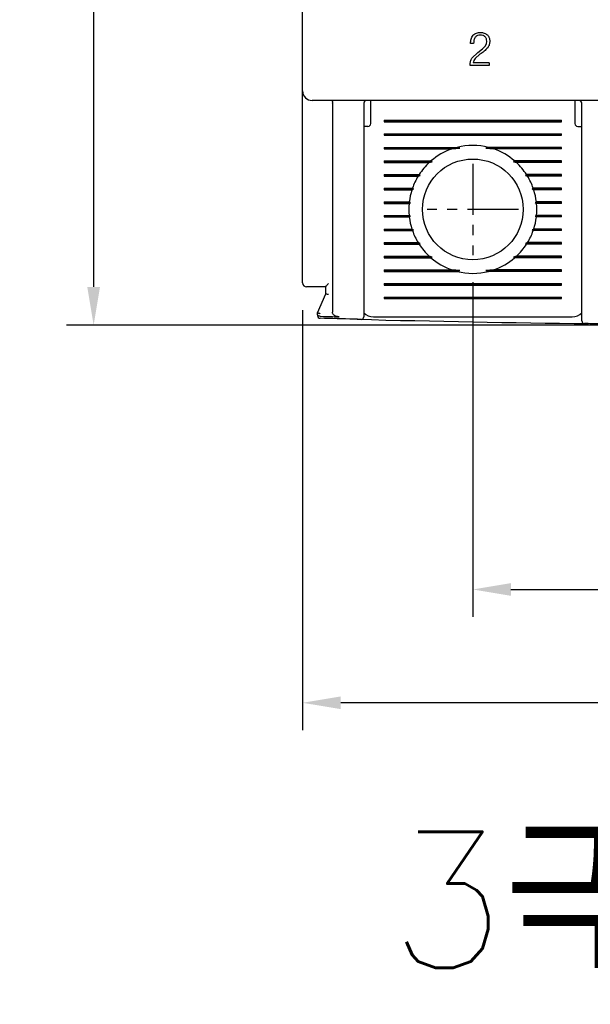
# Model space of a CAD drawing. Extents: x 2148 to 6475, y -907 to 1504.
# Tile 14 of 44: x 4507 to 4549, y 1198 to 1271. Entities that reach past the tile are written whole.
import ezdxf

# ---------------------------------------------------------------- set-up
doc = ezdxf.new("R2010")
doc.units = 0
doc.header["$LTSCALE"] = 3
doc.header["$MEASUREMENT"] = 0
doc.linetypes.add('CENTER', pattern=[2, 1.25, -0.25, 0.25, -0.25])
doc.layers.get('0').update_dxf_attribs({"linetype": 'CONTINUOUS'})
doc.layers.get('Defpoints').update_dxf_attribs({"linetype": 'CONTINUOUS'})
doc.layers.add('cen', color=1, linetype='CENTER')
doc.layers.add('di', color=3, linetype='CONTINUOUS')
doc.styles.add('KIM', font='ROMANS.shx', dxfattribs={"height": 5, "bigfont": 'GSG1.shx'})
doc.styles.get("Standard").update_dxf_attribs({"font": 'romans.shx', "height": 3, "bigfont": 'ghs.shx'})
doc.dimstyles.new('STANDARD$0', dxfattribs={"dimtxt": 5, "dimasz": 5, "dimexe": 1, "dimexo": 2, "dimgap": 2, "dimtad": 1, "dimdec": 4, "dimzin": 12, "dimdsep": 46, "dimtxsty": 'KIM', "dimcen": -1, "dimdle": 0.1, "dimadec": 0, "dimazin": 0, "dimtfac": 1, "dimtdec": 4, "dimtmove": 0, "dimatfit": 3, "dimfxl": 0, "dimtolj": 1, "dimtzin": 0, "dimarcsym": 0})

# ---------------------------------------------------------------- blocks, each defined once
blk = doc.blocks.new('*D118')
at = {"layer": 'Defpoints', "color": 0}
for p in [(4527.852, 1251.468), (4602.852, 1251.368), (4527.852, 1220.612)]:
    blk.add_point(p, dxfattribs=at)
at = {"layer": 'di'}
for p, q in [((4527.852, 1249.468), (4527.852, 1218.612)), ((4602.852, 1249.368), (4602.852, 1218.612)), ((4600.052, 1220.612), (4530.652, 1220.612))]:
    blk.add_line(p, q, dxfattribs=at)
for points in [[(4530.652, 1221.079), (4530.652, 1220.146), (4527.852, 1220.612)], [(4600.052, 1221.079), (4600.052, 1220.146), (4602.852, 1220.612)]]:
    blk.add_solid(points, dxfattribs=at)
at = {"layer": 'di', "insert": (4565.342, 1224.112), "char_height": 3, "attachment_point": 5}
blk.add_mtext('\\A1;75', dxfattribs=at)
blk = doc.blocks.new('*D123')
at = {"layer": 'Defpoints', "color": 0}
for p in [(4528.652, 1346.868), (4512.514, 1248.368), (4565.352, 1248.368)]:
    blk.add_point(p, dxfattribs=at)
at = {"layer": 'di'}
for p, q in [((4526.652, 1346.868), (4510.514, 1346.868)), ((4512.514, 1344.068), (4512.514, 1251.168)), ((4563.352, 1248.368), (4510.514, 1248.368))]:
    blk.add_line(p, q, dxfattribs=at)
for points in [[(4512.047, 1344.068), (4512.98, 1344.068), (4512.514, 1346.868)], [(4512.047, 1251.168), (4512.98, 1251.168), (4512.514, 1248.368)]]:
    blk.add_solid(points, dxfattribs=at)
at = {"layer": 'di', "insert": (4509.014, 1297.968), "char_height": 3, "attachment_point": 5, "rotation": 90}
blk.add_mtext('\\A1;98.5', dxfattribs=at)
blk = doc.blocks.new('*D148')
at = {"layer": 'Defpoints', "color": 0}
for p in [(4540.352, 1253.514), (4590.352, 1253.514), (4590.352, 1228.94)]:
    blk.add_point(p, dxfattribs=at)
at = {"layer": 'di'}
for p, q in [((4540.352, 1251.514), (4540.352, 1226.94)), ((4590.352, 1251.514), (4590.352, 1226.94)), ((4543.152, 1228.94), (4587.552, 1228.94))]:
    blk.add_line(p, q, dxfattribs=at)
for points in [[(4543.152, 1229.406), (4543.152, 1228.473), (4540.352, 1228.94)], [(4587.552, 1229.406), (4587.552, 1228.473), (4590.352, 1228.94)]]:
    blk.add_solid(points, dxfattribs=at)
at = {"layer": 'di', "insert": (4565.772, 1232.44), "char_height": 3, "attachment_point": 5}
blk.add_mtext('\\A1;50', dxfattribs=at)

msp = doc.modelspace()

# ---------------------------------------------------------------- linework, layer by layer
for p, q in [((4527.852, 1265.568), (4527.852, 1328.168)), ((4540.409, 1269.067), (4540.185, 1269.067)), ((4541.263, 1268.851), (4541.351, 1269.03)), ((4541.351, 1269.03), (4541.371, 1269.229)), ((4540.29, 1267.985), (4540.725, 1268.394)), ((4540.725, 1268.394), (4541.068, 1268.655)), ((4541.068, 1268.655), (4541.263, 1268.851)), ((4541.563, 1267.625), (4540.377, 1267.625)), ((4540.878, 1268.266), (4540.522, 1267.964)), ((4541.563, 1267.625), (4541.563, 1267.433)), ((4540.156, 1267.433), (4540.153, 1267.504)), ((4541.563, 1267.433), (4540.156, 1267.433)), ((4527.852, 1264.741), (4527.852, 1265.568)), ((4527.852, 1251.468), (4527.852, 1264.741)), ((4602.152, 1264.868), (4528.552, 1264.868)), ((4530.052, 1264.682), (4530.052, 1264.685)), ((4530.052, 1264.682), (4530.052, 1249.307)), ((4532.852, 1264.468), (4532.852, 1264.868)), ((4547.852, 1264.868), (4547.852, 1264.468)), ((4532.352, 1264.668), (4532.352, 1249.867)), ((4532.852, 1263.168), (4532.852, 1264.468)), ((4547.852, 1264.468), (4547.852, 1263.168)), ((4548.352, 1249.557), (4548.352, 1264.668)), ((4533.852, 1263.426), (4546.852, 1263.426)), ((4533.852, 1263.426), (4533.852, 1263.311)), ((4533.852, 1263.368), (4546.852, 1263.368)), ((4533.852, 1263.311), (4546.852, 1263.311)), ((4546.852, 1263.311), (4546.852, 1263.426)), ((4532.652, 1262.968), (4532.352, 1262.968)), ((4548.052, 1262.968), (4548.352, 1262.968)), ((4533.852, 1262.426), (4546.852, 1262.426)), ((4533.852, 1262.426), (4533.852, 1262.311)), ((4533.852, 1262.368), (4546.852, 1262.368)), ((4533.852, 1262.311), (4546.852, 1262.311)), ((4546.852, 1262.311), (4546.852, 1262.426)), ((4533.852, 1261.426), (4539.205, 1261.426)), ((4533.852, 1261.426), (4533.852, 1261.311)), ((4533.852, 1261.368), (4539.399, 1261.368)), ((4533.852, 1261.311), (4538.817, 1261.311)), ((4538.817, 1261.311), (4539.399, 1261.368)), ((4539.399, 1261.368), (4539.205, 1261.426)), ((4541.5, 1261.426), (4541.306, 1261.368)), ((4541.306, 1261.368), (4541.887, 1261.311)), ((4546.852, 1261.368), (4541.306, 1261.368)), ((4546.852, 1261.426), (4541.5, 1261.426)), ((4546.852, 1261.311), (4541.887, 1261.311)), ((4546.852, 1261.311), (4546.852, 1261.426)), ((4533.852, 1260.426), (4537.281, 1260.426)), ((4533.852, 1260.426), (4533.852, 1260.311)), ((4533.852, 1260.368), (4537.367, 1260.368)), ((4537.152, 1260.311), (4537.367, 1260.368)), ((4537.367, 1260.368), (4537.281, 1260.426)), ((4543.424, 1260.426), (4543.337, 1260.368)), ((4543.337, 1260.368), (4543.553, 1260.311)), ((4546.852, 1260.368), (4543.337, 1260.368)), ((4546.852, 1260.426), (4543.424, 1260.426)), ((4546.852, 1260.311), (4546.852, 1260.426)), ((4533.852, 1260.311), (4537.152, 1260.311)), ((4546.852, 1260.311), (4543.553, 1260.311)), ((4533.852, 1259.426), (4536.409, 1259.426)), ((4533.852, 1259.426), (4533.852, 1259.311)), ((4533.852, 1259.368), (4536.491, 1259.368)), ((4533.852, 1259.311), (4536.337, 1259.311)), ((4536.337, 1259.311), (4536.491, 1259.368)), ((4536.491, 1259.368), (4536.409, 1259.426)), ((4544.296, 1259.426), (4544.214, 1259.368)), ((4544.214, 1259.368), (4544.368, 1259.311)), ((4546.852, 1259.368), (4544.214, 1259.368)), ((4546.852, 1259.426), (4544.296, 1259.426)), ((4546.852, 1259.311), (4544.368, 1259.311)), ((4546.852, 1259.311), (4546.852, 1259.426)), ((4533.852, 1258.426), (4535.918, 1258.426)), ((4533.852, 1258.426), (4533.852, 1258.311)), ((4533.852, 1258.368), (4536.004, 1258.368)), ((4533.852, 1258.311), (4535.879, 1258.311)), ((4535.879, 1258.311), (4536.004, 1258.368)), ((4536.004, 1258.368), (4535.918, 1258.426)), ((4544.787, 1258.426), (4544.701, 1258.368)), ((4544.701, 1258.368), (4544.826, 1258.311)), ((4546.852, 1258.368), (4544.701, 1258.368)), ((4546.852, 1258.426), (4544.787, 1258.426)), ((4546.852, 1258.311), (4544.826, 1258.311)), ((4546.852, 1258.311), (4546.852, 1258.426)), ((4533.852, 1257.426), (4535.686, 1257.426)), ((4533.852, 1257.426), (4533.852, 1257.311)), ((4533.852, 1257.368), (4535.78, 1257.368)), ((4533.852, 1257.311), (4535.673, 1257.311)), ((4535.673, 1257.311), (4535.78, 1257.368)), ((4535.78, 1257.368), (4535.686, 1257.426)), ((4545.019, 1257.426), (4544.925, 1257.368)), ((4544.925, 1257.368), (4545.032, 1257.311)), ((4546.852, 1257.368), (4544.925, 1257.368)), ((4546.852, 1257.426), (4545.019, 1257.426)), ((4546.852, 1257.311), (4545.032, 1257.311)), ((4546.852, 1257.311), (4546.852, 1257.426)), ((4533.852, 1256.426), (4535.673, 1256.426)), ((4533.852, 1256.426), (4533.852, 1256.311)), ((4533.852, 1256.368), (4535.78, 1256.368)), ((4533.852, 1256.311), (4535.686, 1256.311)), ((4535.78, 1256.368), (4535.673, 1256.426)), ((4535.686, 1256.311), (4535.78, 1256.368)), ((4545.032, 1256.426), (4544.925, 1256.368)), ((4544.925, 1256.368), (4545.019, 1256.311)), ((4546.852, 1256.368), (4544.925, 1256.368)), ((4546.852, 1256.311), (4545.019, 1256.311)), ((4546.852, 1256.426), (4545.032, 1256.426)), ((4546.852, 1256.311), (4546.852, 1256.426)), ((4533.852, 1255.426), (4535.879, 1255.426)), ((4533.852, 1255.426), (4533.852, 1255.311)), ((4533.852, 1255.368), (4536.004, 1255.368)), ((4533.852, 1255.311), (4535.918, 1255.311)), ((4536.004, 1255.368), (4535.879, 1255.426)), ((4535.918, 1255.311), (4536.004, 1255.368)), ((4544.826, 1255.426), (4544.701, 1255.368)), ((4544.701, 1255.368), (4544.787, 1255.311)), ((4546.852, 1255.368), (4544.701, 1255.368)), ((4546.852, 1255.311), (4544.787, 1255.311)), ((4546.852, 1255.426), (4544.826, 1255.426)), ((4546.852, 1255.311), (4546.852, 1255.426)), ((4533.852, 1254.426), (4536.337, 1254.426)), ((4533.852, 1254.426), (4533.852, 1254.311)), ((4533.852, 1254.368), (4536.491, 1254.368)), ((4533.852, 1254.311), (4536.409, 1254.311)), ((4536.491, 1254.368), (4536.337, 1254.426)), ((4536.409, 1254.311), (4536.491, 1254.368)), ((4544.368, 1254.426), (4544.214, 1254.368)), ((4544.214, 1254.368), (4544.296, 1254.311)), ((4546.852, 1254.368), (4544.214, 1254.368)), ((4546.852, 1254.311), (4544.296, 1254.311)), ((4546.852, 1254.426), (4544.368, 1254.426)), ((4546.852, 1254.311), (4546.852, 1254.426)), ((4533.852, 1253.426), (4537.152, 1253.426)), ((4533.852, 1253.426), (4533.852, 1253.311)), ((4533.852, 1253.368), (4537.367, 1253.368)), ((4533.852, 1253.311), (4537.281, 1253.311)), ((4537.367, 1253.368), (4537.152, 1253.426)), ((4537.281, 1253.311), (4537.367, 1253.368)), ((4543.553, 1253.426), (4543.337, 1253.368)), ((4543.337, 1253.368), (4543.424, 1253.311)), ((4546.852, 1253.368), (4543.337, 1253.368)), ((4546.852, 1253.311), (4543.424, 1253.311)), ((4546.852, 1253.426), (4543.553, 1253.426)), ((4546.852, 1253.311), (4546.852, 1253.426)), ((4533.852, 1252.426), (4538.817, 1252.426)), ((4533.852, 1252.426), (4533.852, 1252.311)), ((4539.399, 1252.368), (4538.817, 1252.426)), ((4541.887, 1252.426), (4541.306, 1252.368)), ((4546.852, 1252.426), (4541.887, 1252.426)), ((4546.852, 1252.311), (4546.852, 1252.426)), ((4533.852, 1252.368), (4539.399, 1252.368)), ((4533.852, 1252.311), (4539.205, 1252.311)), ((4539.205, 1252.311), (4539.399, 1252.368)), ((4541.306, 1252.368), (4541.5, 1252.311)), ((4546.852, 1252.368), (4541.306, 1252.368)), ((4546.852, 1252.311), (4541.5, 1252.311)), ((4529.552, 1251.168), (4528.552, 1251.168)), ((4529.552, 1250.668), (4529.552, 1251.176)), ((4533.852, 1251.426), (4546.852, 1251.426)), ((4533.852, 1251.426), (4533.852, 1251.311)), ((4533.852, 1251.368), (4546.852, 1251.368)), ((4533.852, 1251.311), (4546.852, 1251.311)), ((4546.852, 1251.311), (4546.852, 1251.426)), ((4528.952, 1249.268), (4529.552, 1250.668)), ((4529.552, 1250.668), (4529.552, 1250.668)), ((4533.852, 1250.426), (4546.852, 1250.426)), ((4533.852, 1250.426), (4533.852, 1250.311)), ((4533.852, 1250.368), (4546.852, 1250.368)), ((4533.852, 1250.311), (4546.852, 1250.311)), ((4546.852, 1250.311), (4546.852, 1250.426)), ((4528.952, 1249.268), (4528.952, 1249.268)), ((4528.952, 1249.144), (4528.952, 1249.268)), ((4529.152, 1249.012), (4529.148, 1249.012)), ((4533.052, 1248.968), (4547.652, 1248.968))]:
    msp.add_line(p, q)
msp.add_circle((4540.352, 1256.868), 3.7)
for centre, radius, start, end in [((4528.552, 1265.568), 0.7, 180, 270), ((4532.552, 1264.668), 0.2, 90, 180), ((4548.152, 1264.668), 0.2, 0, 90), ((4532.652, 1263.168), 0.2, 270, 0), ((4548.052, 1263.168), 0.2, 180, 270), ((4540.352, 1256.868), 4.7, 109.06252, 130.80264), ((4540.352, 1256.868), 4.7, 75.86684, 104.13316), ((4540.352, 1256.868), 4.7, 49.19736, 70.93748), ((4540.352, 1256.868), 4.7, 132.9123, 147.03006), ((4540.352, 1256.868), 4.7, 32.96994, 47.0877), ((4540.352, 1256.868), 4.7, 148.69251, 160.64423), ((4540.352, 1256.868), 4.7, 19.35577, 31.30749), ((4540.352, 1256.868), 4.7, 162.1296, 173.18482), ((4540.352, 1256.868), 4.7, 6.81518, 17.8704), ((4540.352, 1256.868), 4.7, 174.60054, 185.39946), ((4540.352, 1256.868), 4.7, 354.60054, 5.39946), ((4540.352, 1256.868), 4.7, 186.81518, 197.8704), ((4540.352, 1256.868), 4.7, 342.1296, 353.18482), ((4540.352, 1256.868), 4.7, 199.35577, 211.30749), ((4540.352, 1256.868), 4.7, 328.69251, 340.64423), ((4540.352, 1256.868), 4.7, 212.96994, 227.0877), ((4540.352, 1256.868), 4.7, 312.9123, 327.03006), ((4540.352, 1256.868), 4.7, 229.19736, 250.93748), ((4540.352, 1256.868), 4.7, 289.06252, 310.80264), ((4540.352, 1256.868), 4.7, 255.86684, 284.13316), ((4528.152, 1251.468), 0.3, 180, 270), ((4529.152, 1249.063), 0.2, 180, 268.43445), ((4565.352, 2573.578), 1325.21, 268.551465, 269.2866), ((4532.152, 1248.984), 0.2, 268.56422, 0), ((4533.052, 1249.968), 1, 225.47936, 270), ((4547.652, 1249.968), 1, 270, 314.63434), ((4548.552, 1248.675), 0.2, 180, 269.27352)]:
    msp.add_arc(centre, radius, start, end)
for points, knots in [([(4540.376, 1269.66), (4540.413, 1269.693), (4540.485, 1269.761), (4540.664, 1269.851), (4540.814, 1269.862), (4540.914, 1269.868)], [0, 0, 0, 0, 0.24948, 0.49847, 1, 1, 1, 1]), ([(4540.914, 1269.868), (4541.006, 1269.862), (4541.145, 1269.852), (4541.316, 1269.777), (4541.385, 1269.716), (4541.42, 1269.686)], [0, 0, 0, 0, 0.499846, 0.749206, 1, 1, 1, 1]), ([(4540.185, 1269.067), (4540.193, 1269.173), (4540.206, 1269.332), (4540.28, 1269.533), (4540.344, 1269.617), (4540.376, 1269.66)], [0, 0, 0, 0, 0.501075, 0.750315, 1, 1, 1, 1]), ([(4540.527, 1269.521), (4540.506, 1269.488), (4540.463, 1269.421), (4540.417, 1269.267), (4540.412, 1269.147), (4540.409, 1269.067)], [0, 0, 0, 0, 0.248611, 0.497696, 1, 1, 1, 1]), ([(4540.905, 1269.676), (4540.834, 1269.671), (4540.728, 1269.664), (4540.601, 1269.598), (4540.552, 1269.547), (4540.527, 1269.521)], [0, 0, 0, 0, 0.5002106, 0.7494719, 1, 1, 1, 1]), ([(4541.256, 1269.552), (4541.232, 1269.573), (4541.184, 1269.615), (4541.065, 1269.666), (4540.969, 1269.672), (4540.905, 1269.676)], [0, 0, 0, 0, 0.250075, 0.499353, 1, 1, 1, 1]), ([(4541.371, 1269.229), (4541.367, 1269.288), (4541.362, 1269.377), (4541.314, 1269.486), (4541.275, 1269.53), (4541.256, 1269.552)], [0, 0, 0, 0, 0.499693, 0.748778, 1, 1, 1, 1]), ([(4541.42, 1269.686), (4541.448, 1269.654), (4541.504, 1269.592), (4541.579, 1269.44), (4541.589, 1269.314), (4541.595, 1269.229)], [0, 0, 0, 0, 0.250219, 0.499608, 1, 1, 1, 1]), ([(4541.595, 1269.229), (4541.591, 1269.142), (4541.582, 1268.968), (4541.492, 1268.82), (4541.447, 1268.746)], [0, 0, 0, 0, 0.502916, 1, 1, 1, 1]), ([(4541.447, 1268.746), (4541.361, 1268.656), (4541.189, 1268.475), (4540.982, 1268.336), (4540.878, 1268.266)], [0, 0, 0, 0, 0.499469, 1, 1, 1, 1]), ([(4540.153, 1267.504), (4540.158, 1267.59), (4540.168, 1267.76), (4540.25, 1267.91), (4540.29, 1267.985)], [0, 0, 0, 0, 0.502014, 1, 1, 1, 1]), ([(4540.522, 1267.964), (4540.484, 1267.913), (4540.409, 1267.811), (4540.388, 1267.687), (4540.377, 1267.625)], [0, 0, 0, 0, 0.502511, 1, 1, 1, 1]), ([(4529.999, 1264.868), (4529.999, 1264.868), (4530.002, 1264.868), (4530.011, 1264.865), (4530.025, 1264.847), (4530.039, 1264.806), (4530.049, 1264.75), (4530.051, 1264.706), (4530.052, 1264.685)], [0, 0, 0, 0, 0.013213, 0.11534, 0.344004, 0.565228, 0.782542, 1, 1, 1, 1]), ([(4528.552, 1251.168), (4528.524, 1251.168), (4528.45, 1251.168), (4528.338, 1251.168), (4528.235, 1251.168), (4528.166, 1251.168), (4528.157, 1251.168), (4528.152, 1251.168)], [0, 0, 0, 0, 0.136761, 0.351246, 0.567071, 0.783547, 1, 1, 1, 1]), ([(4529.552, 1251.176), (4529.555, 1251.183), (4529.56, 1251.198), (4529.599, 1251.249), (4529.664, 1251.328), (4529.721, 1251.396), (4529.752, 1251.433), (4529.752, 1251.434)], [0, 0, 0, 0, 0.166463, 0.370417, 0.654058, 0.991867, 1, 1, 1, 1]), ([(4529.752, 1250.604), (4529.751, 1250.604), (4529.735, 1250.608), (4529.697, 1250.616), (4529.642, 1250.63), (4529.592, 1250.645), (4529.559, 1250.659), (4529.555, 1250.665), (4529.552, 1250.668)], [0, 0, 0, 0, 0.0143033, 0.1552665, 0.3704072, 0.5814984, 0.7907165, 1, 1, 1, 1]), ([(4532.352, 1249.867), (4532.352, 1249.833), (4532.352, 1249.688), (4532.352, 1249.444), (4532.352, 1249.19), (4532.352, 1249.018), (4532.352, 1248.995), (4532.352, 1248.984)], [0, 0, 0, 0, 0.071704, 0.303853, 0.535929, 0.767964, 1, 1, 1, 1]), ([(4548.352, 1248.675), (4548.352, 1248.676), (4548.352, 1248.681), (4548.352, 1248.753), (4548.352, 1248.949), (4548.352, 1249.226), (4548.352, 1249.446), (4548.352, 1249.557)], [0, 0, 0, 0, 0.070956, 0.303199, 0.535461, 0.76773, 1, 1, 1, 1]), ([(4529.152, 1249.203), (4529.151, 1249.204), (4529.135, 1249.207), (4529.097, 1249.215), (4529.042, 1249.229), (4528.992, 1249.245), (4528.959, 1249.259), (4528.955, 1249.265), (4528.952, 1249.268)], [0, 0, 0, 0, 0.014306, 0.155256, 0.370396, 0.58149, 0.790712, 1, 1, 1, 1]), ([(4529.148, 1249.012), (4529.127, 1249.014), (4529.086, 1249.017), (4529.031, 1249.036), (4528.987, 1249.064), (4528.959, 1249.101), (4528.953, 1249.129), (4528.952, 1249.143), (4528.952, 1249.144)], [0, 0, 0, 0, 0.187029, 0.373742, 0.568779, 0.784584, 0.990806, 1, 1, 1, 1]), ([(4532.147, 1248.784), (4531.976, 1248.789), (4530.975, 1248.814), (4529.975, 1248.841), (4529.147, 1248.863)], [0, 0, 0, 0, 0.171722, 1, 1, 1, 1]), ([(4529.152, 1249.012), (4529.452, 1249.004), (4529.914, 1248.991), (4530.375, 1248.979), (4530.536, 1248.975)], [0, 0, 0, 0, 0.6504977, 1, 1, 1, 1]), ([(4530.536, 1248.975), (4530.452, 1248.984), (4530.323, 1248.997), (4530.176, 1249.076), (4530.097, 1249.155), (4530.058, 1249.234), (4530.054, 1249.285), (4530.052, 1249.307)], [0, 0, 0, 0, 0.386149, 0.595901, 0.764075, 0.898709, 1, 1, 1, 1]), ([(4551.55, 1248.44), (4550.723, 1248.449), (4549.723, 1248.46), (4548.723, 1248.473), (4548.55, 1248.475)], [0, 0, 0, 0, 0.827381, 1, 1, 1, 1])]:
    msp.add_open_spline(points, degree=3, knots=knots)
at = {"layer": 'cen'}
for p, q in [((4540.352, 1260.223), (4540.352, 1253.514)), ((4543.707, 1256.868), (4536.998, 1256.868))]:
    msp.add_line(p, q, dxfattribs=at)

# ---------------------------------------------------------------- texts
at = {"layer": 'di', "insert": (4534.194, 1211.131), "char_height": 10, "width": 116.39597, "attachment_point": 1}
msp.add_mtext('{\\Fromans,hgs|c129;3극(Pole)}', dxfattribs=at)

# ---------------------------------------------------------------- dimensions: what is measured, and where the dimension line sits
at = {"layer": 'di'}
dim = msp.add_linear_dim(base=(4512.514, 1248.368), p1=(4528.652, 1346.868), p2=(4565.352, 1248.368), angle=90, dimstyle='STANDARD$0', override={"dimtxt": 3, "dimasz": 2.8, "dimexe": 2, "dimdec": 2, "dimzin": 8, "dimtxsty": 'Standard', "dimcen": 0, "dimclrd": 256, "dimclre": 256, "dimclrt": 256, "dimadec": 2, "dimazin": 2, "dimtfac": 0.6, "dimtdec": 2, "dimtzin": 8, "dimlwd": 65535, "dimlwe": 65535, "dimarcsym": 1}, dxfattribs=at)
dim.commit()
dim.dimension.update_dxf_attribs({"geometry": '*D123', "text_midpoint": (4512.514, 1297.968), "dimtype": 160})
for base, p1, p2, picture, middle in [((4590.352, 1228.94), (4540.352, 1253.514), (4590.352, 1253.514), '*D148', (4565.772, 1228.94)), ((4527.852, 1220.612), (4602.852, 1251.368), (4527.852, 1251.468), '*D118', (4565.342, 1220.612))]:
    dim = msp.add_linear_dim(base=base, p1=p1, p2=p2, dimstyle='STANDARD$0', override={"dimtxt": 3, "dimasz": 2.8, "dimexe": 2, "dimdec": 2, "dimzin": 8, "dimtxsty": 'Standard', "dimcen": 0, "dimclrd": 256, "dimclre": 256, "dimclrt": 256, "dimadec": 2, "dimazin": 2, "dimtfac": 0.6, "dimtdec": 2, "dimtzin": 8, "dimlwd": 65535, "dimlwe": 65535, "dimarcsym": 1}, dxfattribs=at)
    dim.commit()
    dim.dimension.update_dxf_attribs({"geometry": picture, "text_midpoint": middle, "dimtype": 160})

doc.saveas('drawing.dxf')
